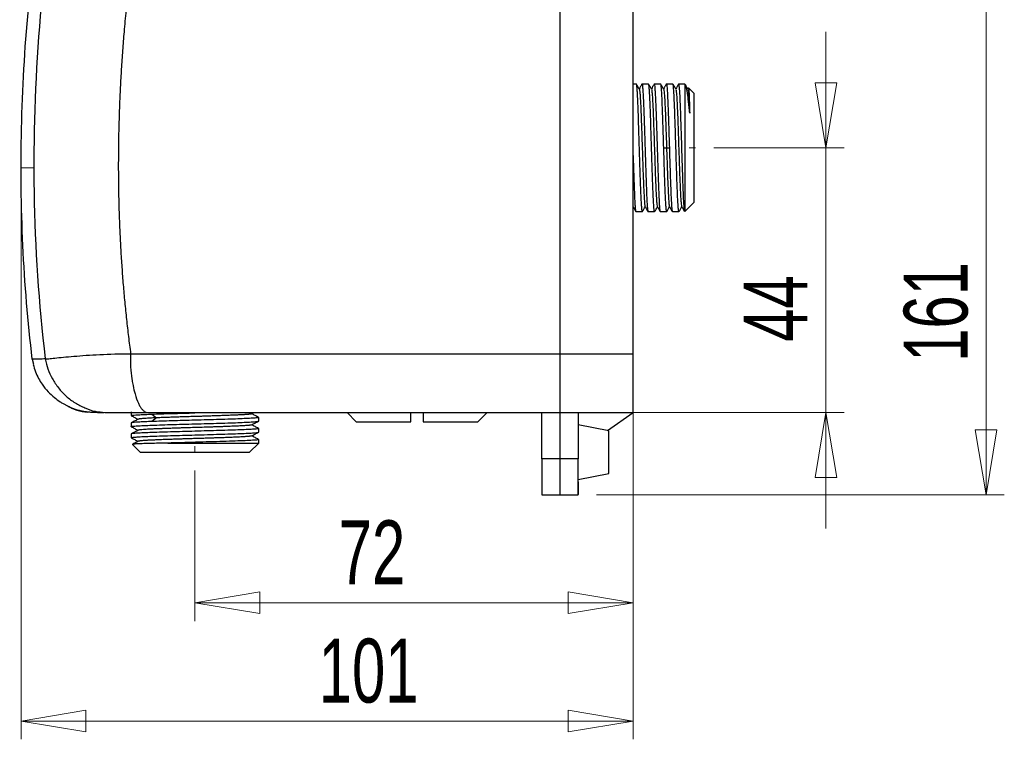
# Model space of a CAD drawing. Header units: millimetres. Extents: x 38 to 184, y 33 to 254.
# Tile 6 of 10: x 131 to 184, y 95 to 134. Entities that reach past the tile are written whole.
import ezdxf

# ---------------------------------------------------------------- set-up
doc = ezdxf.new("R2010")
doc.units = ezdxf.units.MM
doc.linetypes.add('CENTERX2', pattern=[20.32, 12.7, -2.54, 2.54, -2.54])
doc.styles.add('SLDTEXTSTYLE0', font='TXT', dxfattribs={"width": 0.7})
doc.dimstyles.new('SLDDIMSTYLE0', dxfattribs={"dimtxt": 3.5, "dimasz": 3.556, "dimexe": 0, "dimexo": 0.0625, "dimgap": 0.875, "dimtad": 1, "dimdec": 0, "dimlfac": 3, "dimrnd": 1e-09, "dimzin": 12, "dimdsep": 46, "dimtxsty": 'SLDTEXTSTYLE0', "dimblk1": 'CLOSED', "dimblk2": 'CLOSED', "dimsah": 1, "dimcen": 0.09, "dimadec": 0, "dimazin": 3, "dimtfac": 1, "dimtdec": 0, "dimtofl": 0, "dimtmove": 0, "dimatfit": 3, "dimldrblk": 'CLOSED', "dimfxl": 0, "dimfrac": 2, "dimtolj": 1, "dimtzin": 12, "dimarcsym": 0})
doc.dimstyles.new('SLDDIMSTYLE1', dxfattribs={"dimtxt": 3.5, "dimasz": 3.556, "dimexe": 0, "dimexo": 0.0625, "dimgap": 0.875, "dimtad": 1, "dimdec": 0, "dimlfac": 3, "dimrnd": 1e-09, "dimzin": 12, "dimdsep": 46, "dimtxsty": 'SLDTEXTSTYLE0', "dimblk1": 'CLOSED', "dimblk2": 'CLOSED', "dimsah": 1, "dimcen": 0.09, "dimadec": 0, "dimazin": 3, "dimtfac": 1, "dimtdec": 0, "dimtmove": 0, "dimatfit": 0, "dimldrblk": 'CLOSED', "dimfxl": 0, "dimfrac": 2, "dimtolj": 1, "dimtzin": 12, "dimarcsym": 0})

# ---------------------------------------------------------------- blocks, each defined once
blk = doc.blocks.new('_Closed')
at = {"color": 0, "linetype": 'ByBlock', "lineweight": -2}
for p, q in [((-1, 0.166667), (0, 0)), ((-1, 0.166667), (-1, -0.166667)), ((0, 0), (-1, -0.166667)), ((0, 0), (-1, 0))]:
    blk.add_line(p, q, dxfattribs=at)
blk = doc.blocks.new('_D_1')
at = {"color": 7, "linetype": 'Continuous', "lineweight": 0}
for p, q in [((164.027, 162.019), (184.456, 162.019)), ((183.456, 162.019), (183.456, 108.471)), ((162.122, 108.471), (184.456, 108.471))]:
    blk.add_line(p, q, dxfattribs=at)
at = {"color": 7, "linetype": 'Continuous', "lineweight": 18, "xscale": 3.556, "yscale": 3.556}
for p, rotation in [((183.456, 162.019), 90.0000000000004), ((183.456, 108.471), 270.0000000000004)]:
    blk.add_blockref('_Closed', p, dxfattribs=dict(at, rotation=rotation))
at = {"color": 7, "linetype": 'Continuous', "lineweight": 18, "insert": (178.945, 115.752), "char_height": 3.5, "attachment_point": 1, "rotation": 90, "style": 'SLDTEXTSTYLE0'}
blk.add_mtext('161', dxfattribs=at)
blk = doc.blocks.new('_D_2')
at = {"color": 7, "linetype": 'Continuous', "lineweight": 0}
for p, q in [((130.599, 125.384), (130.599, 95.08)), ((164.123, 115.196), (164.123, 95.08)), ((130.599, 96.08), (164.123, 96.08))]:
    blk.add_line(p, q, dxfattribs=at)
at = {"color": 7, "linetype": 'Continuous', "lineweight": 18, "xscale": 3.556, "yscale": 3.556}
for p, rotation in [((130.599, 96.08), 179.9999728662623), ((164.123, 96.08), 359.9999728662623)]:
    blk.add_blockref('_Closed', p, dxfattribs=dict(at, rotation=rotation))
at = {"color": 7, "linetype": 'Continuous', "lineweight": 18, "insert": (146.905, 100.592), "char_height": 3.5, "attachment_point": 1, "rotation": 360, "style": 'SLDTEXTSTYLE0'}
blk.add_mtext('101', dxfattribs=at)
blk = doc.blocks.new('_D_3')
at = {"color": 7, "linetype": 'Continuous', "lineweight": 0}
for p, q in [((174.683, 127.471), (174.683, 133.821)), ((168.538, 127.471), (175.683, 127.471)), ((174.683, 127.471), (174.683, 112.971)), ((161.123, 112.971), (175.683, 112.971)), ((174.683, 112.971), (174.683, 106.621))]:
    blk.add_line(p, q, dxfattribs=at)
at = {"color": 7, "linetype": 'Continuous', "lineweight": 18, "xscale": 3.556, "yscale": 3.556}
for p, rotation in [((174.683, 127.471), 269.999897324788), ((174.683, 112.971), 89.99989732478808)]:
    blk.add_blockref('_Closed', p, dxfattribs=dict(at, rotation=rotation))
at = {"color": 7, "linetype": 'Continuous', "lineweight": 18, "insert": (170.171, 116.846), "char_height": 3.5, "attachment_point": 1, "rotation": 89.9999, "style": 'SLDTEXTSTYLE0'}
blk.add_mtext('44', dxfattribs=at)
blk = doc.blocks.new('_D_4')
at = {"color": 7, "linetype": 'Continuous', "lineweight": 0}
for p, q in [((164.123, 115.196), (164.123, 101.559)), ((140.123, 109.804), (140.123, 101.559)), ((140.123, 102.559), (164.123, 102.559))]:
    blk.add_line(p, q, dxfattribs=at)
at = {"color": 7, "linetype": 'Continuous', "lineweight": 18, "xscale": 3.556, "yscale": 3.556}
for p, rotation in [((140.123, 102.559), 179.9999728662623), ((164.123, 102.559), 359.9999728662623)]:
    blk.add_blockref('_Closed', p, dxfattribs=dict(at, rotation=rotation))
at = {"color": 7, "linetype": 'Continuous', "lineweight": 18, "insert": (147.999, 107.071), "char_height": 3.5, "attachment_point": 1, "rotation": 360, "style": 'SLDTEXTSTYLE0'}
blk.add_mtext('72', dxfattribs=at)

msp = doc.modelspace()

# ---------------------------------------------------------------- linework, layer by layer
at = {"color": 7, "linetype": 'Continuous', "lineweight": 25}
for p, q in [((160.123, 116.196), (160.123, 154.439)), ((164.302, 130.963), (164.123, 130.963)), ((164.969, 130.963), (164.61, 130.963)), ((165.636, 130.963), (165.277, 130.963)), ((166.302, 130.963), (165.944, 130.963)), ((166.606, 130.949), (166.61, 130.963)), ((166.956, 130.963), (166.61, 130.963)), ((166.988, 130.932), (166.956, 130.963)), ((166.956, 130.963), (166.956, 123.978)), ((167.154, 130.756), (167.123, 130.701)), ((167.157, 130.754), (167.16, 130.76)), ((167.456, 130.463), (167.16, 130.76)), ((167.456, 130.463), (167.456, 127.471)), ((165.802, 127.471), (165.956, 127.471)), ((165.956, 127.471), (166.11, 127.471)), ((167.456, 127.471), (167.456, 124.478)), ((160.118, 124.249), (160.134, 124.221)), ((166.956, 123.978), (167.456, 124.478)), ((164.277, 123.978), (164.636, 123.978)), ((164.944, 123.978), (165.302, 123.978)), ((165.61, 123.978), (165.969, 123.978)), ((165.975, 123.997), (165.969, 123.978)), ((166.277, 123.978), (166.636, 123.978)), ((166.641, 123.995), (166.636, 123.978)), ((131.216, 115.905), (131.282, 115.616)), ((134.79, 112.971), (135.144, 112.971)), ((134.931, 113.008), (135.21, 112.971)), ((136.631, 113.009), (136.631, 112.808)), ((137.763, 112.888), (138.024, 112.686)), ((140.123, 112.959), (140.552, 112.971)), ((143.222, 112.903), (143.353, 112.971)), ((148.456, 112.971), (148.956, 112.471)), ((151.956, 112.471), (151.956, 112.971)), ((152.623, 112.971), (152.623, 112.471)), ((155.623, 112.471), (156.123, 112.971)), ((159.123, 110.44), (159.123, 112.971)), ((160.123, 110.44), (160.123, 112.971)), ((162.716, 111.986), (164.123, 112.971)), ((136.631, 112.405), (136.631, 112.203)), ((138.024, 112.686), (137.763, 112.484)), ((143.616, 112.505), (143.616, 112.707)), ((148.956, 112.471), (151.956, 112.471)), ((152.623, 112.471), (155.623, 112.471)), ((162.791, 111.971), (161.122, 112.304)), ((136.631, 111.8), (136.631, 111.598)), ((143.616, 111.901), (143.616, 112.102)), ((136.707, 111.227), (137.131, 110.804)), ((138.648, 111.304), (143.616, 111.304)), ((143.115, 110.804), (143.616, 111.304)), ((143.616, 111.304), (143.616, 111.497)), ((160.123, 110.44), (159.123, 110.44)), ((159.123, 110.44), (159.123, 108.471)), ((161.123, 110.44), (160.123, 110.44)), ((160.123, 108.471), (160.123, 110.44)), ((161.122, 109.304), (162.791, 109.638)), ((159.123, 108.471), (160.123, 108.471)), ((160.123, 108.471), (161.122, 108.471))]:
    msp.add_line(p, q, dxfattribs=at)
at = {"color": 7, "linetype": 'CENTERX2', "lineweight": 18}
for p, q in [((167.538, 127.471), (167.202, 127.471)), ((130.599, 126.384), (131.302, 126.384)), ((140.123, 110.804), (140.123, 111.137))]:
    msp.add_line(p, q, dxfattribs=at)
at = {"color": 7, "linetype": 'Continuous', "lineweight": 25}
for points in [[(160.123, 116.198), (160.123, 118.327), (160.123, 122.586), (160.123, 128.976), (160.123, 135.363), (160.123, 141.74), (160.123, 148.106), (160.123, 152.334), (160.123, 154.448)], [(134.573, 152.095), (133.831, 149.126), (132.581, 143.17), (131.465, 134.134), (131.164, 125.027), (131.564, 118.952), (131.928, 115.91)], [(166.636, 123.978), (166.629, 123.991), (166.615, 124.017), (166.594, 124.225), (166.573, 124.548), (166.552, 124.986), (166.532, 125.518), (166.511, 126.126), (166.49, 126.785), (166.469, 127.471), (166.448, 128.157), (166.427, 128.816), (166.407, 129.424), (166.386, 129.956), (166.365, 130.394), (166.344, 130.717), (166.323, 130.924), (166.309, 130.95), (166.302, 130.963)], [(166.11, 127.471), (166.117, 127.242), (166.131, 126.785), (166.152, 126.126), (166.173, 125.518), (166.194, 124.986), (166.214, 124.548), (166.235, 124.225), (166.256, 124.017), (166.27, 123.991), (166.277, 123.978)], [(137.763, 112.888), (137.93, 112.894), (138.264, 112.905), (138.85, 112.923), (139.475, 112.941), (139.907, 112.953), (140.123, 112.959)], [(160.123, 110.44), (160.123, 110.613), (160.123, 110.959), (160.123, 111.444), (160.123, 111.884), (160.123, 112.264), (160.123, 112.573), (160.123, 112.799), (160.123, 112.944), (160.123, 112.962), (160.123, 112.971)], [(161.123, 112.971), (161.123, 112.962), (161.123, 112.944), (161.123, 112.799), (161.123, 112.573), (161.123, 112.264), (161.123, 111.884), (161.123, 111.444), (161.123, 110.959), (161.123, 110.613), (161.123, 110.44)], [(140.123, 112.556), (139.907, 112.55), (139.475, 112.538), (138.85, 112.52), (138.264, 112.502), (137.93, 112.49), (137.763, 112.484)], [(140.123, 112.354), (140.352, 112.361), (140.809, 112.373), (141.468, 112.392), (142.076, 112.411), (142.608, 112.43), (143.046, 112.449), (143.369, 112.468), (143.577, 112.487), (143.603, 112.499), (143.616, 112.505)], [(140.123, 111.951), (139.894, 111.945), (139.437, 111.932), (138.778, 111.913), (138.17, 111.894), (137.638, 111.875), (137.2, 111.857), (136.877, 111.838), (136.67, 111.819), (136.644, 111.806), (136.631, 111.8)], [(140.123, 111.75), (140.352, 111.756), (140.809, 111.768), (141.468, 111.787), (142.076, 111.806), (142.608, 111.825), (143.046, 111.844), (143.369, 111.863), (143.577, 111.882), (143.603, 111.894), (143.616, 111.901)], [(162.79, 109.638), (162.79, 109.655), (162.79, 109.69), (162.79, 109.96), (162.79, 110.346), (162.79, 110.804), (162.79, 111.263), (162.79, 111.649), (162.79, 111.918), (162.79, 111.953), (162.79, 111.971)], [(137.131, 110.804), (137.142, 110.804), (137.164, 110.804), (137.342, 110.804), (137.618, 110.804), (137.993, 110.804), (138.45, 110.804), (138.97, 110.804), (139.535, 110.804), (139.927, 110.804), (140.123, 110.804)], [(140.123, 110.804), (140.319, 110.804), (140.711, 110.804), (141.276, 110.804), (141.796, 110.804), (142.253, 110.804), (142.628, 110.804), (142.904, 110.804), (143.082, 110.804), (143.104, 110.804), (143.116, 110.804)]]:
    msp.add_open_spline(points, degree=3, dxfattribs=at)
for points, knots in [([(160.134, 116.223), (160.134, 122.586), (160.134, 128.957), (160.134, 141.673), (160.134, 148.018), (160.133, 154.33)], [0, 0, 0, 0, 0.5, 0.5, 1, 1, 1, 1]), ([(164.123, 116.196), (164.123, 117.211), (164.123, 119.245), (164.123, 122.301), (164.123, 125.369), (164.123, 128.438), (164.123, 131.496), (164.123, 134.593), (164.123, 138.125), (164.123, 142.05), (164.123, 146.256), (164.123, 150.304), (164.123, 152.945), (164.123, 154.24)], [0, 0, 0, 0, 0.079893, 0.160036, 0.240429, 0.321253, 0.401481, 0.481027, 0.565063, 0.679781, 0.790508, 0.897248, 1, 1, 1, 1]), ([(139.245, 151.232), (139.193, 151.026), (139.088, 150.616), (138.937, 150.001), (138.788, 149.386), (138.643, 148.773), (138.502, 148.161), (138.365, 147.55), (138.231, 146.941), (138.101, 146.332), (137.975, 145.725), (137.852, 145.119), (137.734, 144.514), (137.619, 143.91), (137.507, 143.307), (137.4, 142.705), (137.296, 142.105), (137.196, 141.506), (137.099, 140.908), (137.007, 140.311), (136.918, 139.715), (136.833, 139.121), (136.752, 138.528), (136.675, 137.936), (136.601, 137.345), (136.531, 136.756), (136.465, 136.167), (136.403, 135.58), (136.345, 134.994), (136.29, 134.41), (136.226, 133.68), (136.158, 132.806), (136.09, 131.79), (136.033, 130.778), (135.989, 129.771), (135.956, 128.769), (135.935, 127.772), (135.926, 126.779), (135.928, 125.792), (135.943, 124.81), (135.969, 123.833), (136.007, 122.861), (136.057, 121.893), (136.118, 120.931), (136.191, 119.974), (136.275, 119.022), (136.372, 118.075), (136.479, 117.133), (136.56, 116.508), (136.601, 116.196)], [0, 0, 0, 0, 0.018002, 0.035947, 0.053835, 0.071667, 0.089443, 0.107163, 0.124828, 0.142438, 0.159993, 0.177495, 0.194942, 0.212337, 0.229679, 0.246968, 0.264205, 0.281391, 0.298526, 0.31561, 0.332644, 0.349629, 0.366564, 0.383451, 0.40029, 0.417081, 0.433824, 0.450522, 0.467173, 0.483779, 0.50034, 0.52932, 0.558138, 0.586798, 0.615303, 0.643656, 0.67186, 0.699919, 0.727836, 0.755615, 0.783259, 0.810771, 0.838157, 0.865418, 0.892559, 0.919584, 0.946497, 0.973301, 1, 1, 1, 1]), ([(131.216, 115.905), (130.726, 119.986), (130.525, 124.214), (130.724, 132.856), (131.124, 137.271), (131.819, 141.722)], [0, 0, 0, 0, 0.5, 0.5, 1, 1, 1, 1]), ([(164.641, 123.991), (164.64, 123.986), (164.631, 123.964), (164.617, 124.019), (164.599, 124.174), (164.581, 124.423), (164.563, 124.759), (164.545, 125.17), (164.527, 125.65), (164.509, 126.177), (164.491, 126.746), (164.473, 127.33), (164.455, 127.924), (164.438, 128.5), (164.419, 129.051), (164.402, 129.552), (164.384, 129.999), (164.366, 130.371), (164.348, 130.663), (164.331, 130.846), (164.316, 130.946), (164.307, 130.958), (164.302, 130.963)], [0, 0, 0, 0, 0.017152, 0.074157, 0.126198, 0.179748, 0.231789, 0.28534, 0.337381, 0.390932, 0.442974, 0.496524, 0.548566, 0.602117, 0.654158, 0.707708, 0.75975, 0.8133, 0.865341, 0.918892, 0.959105, 1, 1, 1, 1]), ([(164.462, 130.693), (164.436, 130.737), (164.384, 130.827), (164.332, 130.916), (164.306, 130.961)], [0, 0, 0, 0, 0.499975, 1, 1, 1, 1]), ([(164.604, 130.958), (164.579, 130.913), (164.529, 130.828), (164.48, 130.742), (164.456, 130.702)], [0, 0, 0, 0, 0.5242982, 1, 1, 1, 1]), ([(164.462, 130.69), (164.462, 130.69), (164.469, 130.699), (164.483, 130.607), (164.503, 130.407), (164.524, 130.087), (164.544, 129.674), (164.564, 129.18), (164.584, 128.624), (164.605, 128.026), (164.625, 127.407), (164.645, 126.791), (164.666, 126.199), (164.686, 125.655), (164.706, 125.176), (164.727, 124.781), (164.747, 124.487), (164.766, 124.302), (164.778, 124.273), (164.784, 124.26)], [0, 0, 0, 0, 0.002806, 0.065893, 0.128987, 0.192074, 0.255168, 0.318255, 0.381348, 0.444437, 0.507529, 0.570618, 0.63371, 0.6968, 0.759891, 0.822982, 0.886072, 0.949164, 1, 1, 1, 1]), ([(164.604, 130.949), (164.606, 130.955), (164.615, 130.979), (164.629, 130.924), (164.648, 130.768), (164.665, 130.519), (164.683, 130.182), (164.701, 129.772), (164.719, 129.292), (164.737, 128.765), (164.755, 128.196), (164.773, 127.611), (164.791, 127.018), (164.809, 126.442), (164.826, 125.891), (164.845, 125.389), (164.862, 124.943), (164.88, 124.571), (164.898, 124.279), (164.915, 124.096), (164.93, 123.996), (164.939, 123.984), (164.944, 123.978)], [0, 0, 0, 0, 0.019698, 0.076555, 0.128462, 0.181874, 0.233781, 0.287193, 0.339099, 0.392511, 0.444417, 0.497829, 0.549735, 0.603147, 0.655053, 0.708465, 0.760371, 0.813783, 0.865689, 0.919101, 0.95921, 1, 1, 1, 1]), ([(165.307, 123.988), (165.305, 123.984), (165.297, 123.964), (165.284, 124.019), (165.265, 124.174), (165.247, 124.423), (165.229, 124.759), (165.212, 125.17), (165.193, 125.65), (165.176, 126.177), (165.158, 126.746), (165.14, 127.33), (165.122, 127.924), (165.104, 128.5), (165.086, 129.051), (165.068, 129.552), (165.05, 129.999), (165.032, 130.371), (165.015, 130.663), (164.998, 130.846), (164.983, 130.946), (164.974, 130.958), (164.969, 130.963)], [0, 0, 0, 0, 0.01345, 0.07067, 0.122907, 0.176658, 0.228896, 0.282648, 0.334886, 0.388638, 0.440876, 0.494628, 0.546866, 0.600618, 0.652855, 0.706607, 0.758844, 0.812596, 0.864834, 0.918586, 0.95895, 1, 1, 1, 1]), ([(165.13, 130.69), (165.104, 130.735), (165.052, 130.824), (165, 130.914), (164.975, 130.959)], [0, 0, 0, 0, 0.499981, 1, 1, 1, 1]), ([(165.273, 130.962), (165.247, 130.917), (165.197, 130.83), (165.147, 130.744), (165.123, 130.702)], [0, 0, 0, 0, 0.516669, 1, 1, 1, 1]), ([(165.13, 130.682), (165.131, 130.683), (165.139, 130.686), (165.153, 130.579), (165.174, 130.358), (165.194, 130.019), (165.214, 129.591), (165.234, 129.084), (165.255, 128.519), (165.275, 127.916), (165.295, 127.296), (165.316, 126.682), (165.336, 126.098), (165.356, 125.563), (165.377, 125.099), (165.397, 124.72), (165.417, 124.446), (165.435, 124.288), (165.446, 124.271), (165.45, 124.265)], [0, 0, 0, 0, 0.009785, 0.073194, 0.136605, 0.200014, 0.263425, 0.326835, 0.390244, 0.453656, 0.517064, 0.580476, 0.643884, 0.707296, 0.770703, 0.834116, 0.897523, 0.960936, 1, 1, 1, 1]), ([(165.273, 130.954), (165.274, 130.958), (165.282, 130.978), (165.296, 130.923), (165.314, 130.768), (165.332, 130.519), (165.35, 130.182), (165.368, 129.772), (165.386, 129.292), (165.404, 128.765), (165.422, 128.196), (165.439, 127.611), (165.457, 127.018), (165.475, 126.442), (165.493, 125.891), (165.511, 125.389), (165.529, 124.943), (165.547, 124.571), (165.565, 124.279), (165.581, 124.096), (165.597, 123.996), (165.606, 123.984), (165.61, 123.978)], [0, 0, 0, 0, 0.013299, 0.070527, 0.122772, 0.176533, 0.228778, 0.282539, 0.334784, 0.388545, 0.44079, 0.494551, 0.546796, 0.600556, 0.652801, 0.706562, 0.758807, 0.812567, 0.864812, 0.918573, 0.958944, 1, 1, 1, 1]), ([(165.802, 127.471), (165.796, 127.683), (165.783, 128.089), (165.765, 128.675), (165.747, 129.209), (165.729, 129.698), (165.711, 130.12), (165.694, 130.471), (165.675, 130.741), (165.656, 130.927), (165.642, 130.951), (165.636, 130.963)], [0, 0, 0, 0, 0.116013, 0.221924, 0.330906, 0.436817, 0.545801, 0.651713, 0.760696, 0.878224, 1, 1, 1, 1]), ([(165.795, 130.692), (165.77, 130.737), (165.718, 130.826), (165.666, 130.916), (165.64, 130.96)], [0, 0, 0, 0, 0.4999922, 1, 1, 1, 1]), ([(165.939, 130.96), (165.913, 130.915), (165.863, 130.829), (165.813, 130.743), (165.79, 130.702)], [0, 0, 0, 0, 0.524124, 1, 1, 1, 1]), ([(165.795, 130.678), (165.798, 130.677), (165.807, 130.675), (165.824, 130.548), (165.844, 130.304), (165.864, 129.949), (165.884, 129.505), (165.905, 128.987), (165.924, 128.457), (165.941, 127.946), (165.951, 127.629), (165.956, 127.471)], [0, 0, 0, 0, 0.048716, 0.174895, 0.301065, 0.427244, 0.553414, 0.679597, 0.80576, 0.90288, 1, 1, 1, 1]), ([(165.938, 130.951), (165.94, 130.956), (165.948, 130.978), (165.962, 130.923), (165.981, 130.768), (165.999, 130.519), (166.017, 130.182), (166.034, 129.772), (166.053, 129.292), (166.071, 128.746), (166.09, 128.131), (166.104, 127.694), (166.11, 127.471)], [0, 0, 0, 0, 0.033403, 0.145541, 0.247914, 0.353257, 0.455631, 0.560974, 0.663349, 0.768692, 0.882293, 1, 1, 1, 1]), ([(166.464, 130.688), (166.438, 130.733), (166.386, 130.823), (166.334, 130.913), (166.308, 130.958)], [0, 0, 0, 0, 0.499979, 1, 1, 1, 1]), ([(166.607, 130.962), (166.581, 130.917), (166.531, 130.83), (166.48, 130.743), (166.456, 130.702)], [0, 0, 0, 0, 0.5191685, 1, 1, 1, 1]), ([(166.463, 130.676), (166.466, 130.675), (166.475, 130.669), (166.491, 130.542), (166.511, 130.303), (166.53, 129.958), (166.55, 129.529), (166.57, 129.028), (166.59, 128.474), (166.61, 127.884), (166.629, 127.28), (166.649, 126.682), (166.669, 126.113), (166.689, 125.59), (166.708, 125.132), (166.728, 124.755), (166.748, 124.475), (166.767, 124.297), (166.779, 124.269), (166.785, 124.256)], [0, 0, 0, 0, 0.023268, 0.08489, 0.146521, 0.208144, 0.269775, 0.331397, 0.393028, 0.454651, 0.516282, 0.577905, 0.639536, 0.701159, 0.76279, 0.824414, 0.886044, 0.947668, 1, 1, 1, 1]), ([(166.61, 130.963), (166.618, 130.949), (166.632, 130.921), (166.654, 130.698), (166.675, 130.351), (166.697, 129.882), (166.718, 129.314), (166.74, 128.67), (166.762, 127.975), (166.783, 127.26), (166.805, 126.554), (166.827, 125.886), (166.848, 125.283), (166.87, 124.772), (166.891, 124.369), (166.913, 124.104), (166.93, 123.977), (166.941, 123.992), (166.944, 123.996)], [0, 0, 0, 0, 0.064883, 0.129766, 0.19465, 0.259533, 0.324416, 0.389299, 0.454182, 0.519065, 0.583949, 0.648832, 0.713715, 0.778598, 0.843481, 0.908364, 0.973248, 1, 1, 1, 1]), ([(167.223, 129.367), (167.212, 129.487), (167.189, 129.727), (167.156, 130.045), (167.123, 130.325), (167.09, 130.559), (167.056, 130.744), (167.023, 130.867), (167, 130.928), (166.988, 130.93), (166.986, 130.931)], [0, 0, 0, 0, 0.136657, 0.274702, 0.414136, 0.554959, 0.69717, 0.84077, 0.985759, 1, 1, 1, 1]), ([(167.133, 130.684), (167.107, 130.729), (167.066, 130.8), (167.025, 130.87), (167.01, 130.896)], [0, 0, 0, 0, 0.635637, 1, 1, 1, 1]), ([(167.132, 130.672), (167.136, 130.663), (167.147, 130.64), (167.164, 130.478), (167.183, 130.203), (167.203, 129.835), (167.216, 129.523), (167.223, 129.367)], [0, 0, 0, 0, 0.130867, 0.348161, 0.565438, 0.782733, 1, 1, 1, 1]), ([(167.16, 130.76), (167.165, 130.737), (167.175, 130.692), (167.191, 130.397), (167.207, 129.964), (167.218, 129.566), (167.223, 129.367)], [0, 0, 0, 0, 0.251823, 0.502431, 0.751823, 1, 1, 1, 1]), ([(165.969, 123.978), (165.963, 123.99), (165.95, 124.011), (165.932, 124.176), (165.914, 124.423), (165.896, 124.76), (165.878, 125.171), (165.86, 125.651), (165.842, 126.197), (165.822, 126.811), (165.809, 127.248), (165.802, 127.471)], [0, 0, 0, 0, 0.11615, 0.222061, 0.331043, 0.436955, 0.545939, 0.651851, 0.760835, 0.878297, 1, 1, 1, 1]), ([(165.956, 127.471), (165.963, 127.27), (165.976, 126.869), (165.996, 126.288), (166.016, 125.749), (166.036, 125.268), (166.055, 124.866), (166.075, 124.55), (166.095, 124.347), (166.109, 124.25), (166.116, 124.256), (166.117, 124.256)], [0, 0, 0, 0, 0.123165, 0.246319, 0.369475, 0.49264, 0.615799, 0.738961, 0.862118, 0.985283, 1, 1, 1, 1]), ([(164.123, 127.055), (164.123, 127.045), (164.13, 126.836), (164.142, 126.443), (164.16, 125.891), (164.178, 125.389), (164.196, 124.943), (164.214, 124.571), (164.231, 124.279), (164.248, 124.096), (164.263, 123.996), (164.272, 123.984), (164.277, 123.978)], [0, 0, 0, 0, 0.005789, 0.123725, 0.238337, 0.356273, 0.470886, 0.588822, 0.703434, 0.82137, 0.909934, 1, 1, 1, 1]), ([(164.117, 124.25), (164.143, 124.205), (164.195, 124.115), (164.247, 124.026), (164.273, 123.981)], [0, 0, 0, 0, 0.499982, 1, 1, 1, 1]), ([(164.641, 123.982), (164.667, 124.027), (164.716, 124.113), (164.766, 124.199), (164.79, 124.24)], [0, 0, 0, 0, 0.521149, 1, 1, 1, 1]), ([(164.784, 124.25), (164.809, 124.206), (164.861, 124.116), (164.913, 124.027), (164.939, 123.982)], [0, 0, 0, 0, 0.499976, 1, 1, 1, 1]), ([(165.306, 123.98), (165.332, 124.025), (165.382, 124.112), (165.432, 124.198), (165.456, 124.24)], [0, 0, 0, 0, 0.516858, 1, 1, 1, 1]), ([(165.45, 124.251), (165.476, 124.206), (165.528, 124.117), (165.579, 124.027), (165.605, 123.982)], [0, 0, 0, 0, 0.499983, 1, 1, 1, 1]), ([(165.974, 123.982), (166, 124.027), (166.05, 124.113), (166.099, 124.199), (166.123, 124.24)], [0, 0, 0, 0, 0.524069, 1, 1, 1, 1]), ([(166.116, 124.252), (166.142, 124.207), (166.194, 124.117), (166.246, 124.027), (166.272, 123.982)], [0, 0, 0, 0, 0.499976, 1, 1, 1, 1]), ([(166.64, 123.981), (166.666, 124.026), (166.716, 124.113), (166.766, 124.199), (166.79, 124.24)], [0, 0, 0, 0, 0.5216826, 1, 1, 1, 1]), ([(166.784, 124.25), (166.81, 124.205), (166.862, 124.116), (166.914, 124.026), (166.94, 123.981)], [0, 0, 0, 0, 0.49998, 1, 1, 1, 1]), ([(131.928, 115.91), (131.967, 115.911), (132.098, 115.923), (132.548, 115.97), (133.426, 116.058), (134.867, 116.162), (136.006, 116.196), (136.601, 116.196)], [0, 0, 0, 0, 0.125, 0.25, 0.5, 0.75, 1, 1, 1, 1]), ([(136.601, 116.196), (136.599, 116.164), (136.596, 116.1), (136.593, 116.006), (136.59, 115.914), (136.59, 115.824), (136.59, 115.738), (136.592, 115.653), (136.594, 115.572), (136.599, 115.469), (136.609, 115.336), (136.624, 115.178), (136.643, 115.018), (136.663, 114.88), (136.69, 114.689), (136.744, 114.384), (136.852, 113.925), (136.974, 113.588), (137.072, 113.389), (137.119, 113.306), (137.167, 113.231), (137.218, 113.165), (137.27, 113.107), (137.323, 113.058), (137.378, 113.02), (137.434, 112.992), (137.491, 112.974), (137.529, 112.971), (137.549, 112.97)], [0, 0, 0, 0, 0.018938, 0.03743, 0.055474, 0.073073, 0.090227, 0.106936, 0.123201, 0.139024, 0.169059, 0.203799, 0.236446, 0.269094, 0.292527, 0.361473, 0.475848, 0.635512, 0.669885, 0.704719, 0.740015, 0.775772, 0.81199, 0.84867, 0.88581, 0.923412, 0.961476, 1, 1, 1, 1]), ([(136.601, 116.196), (140.405, 116.196), (144.295, 116.196), (152.165, 116.196), (156.144, 116.196), (160.123, 116.196)], [0, 0, 0, 0, 0.5, 0.5, 1, 1, 1, 1]), ([(160.123, 113.804), (160.123, 113.805), (160.123, 113.805), (160.123, 113.811), (160.123, 113.819), (160.123, 113.831), (160.123, 113.847), (160.123, 113.866), (160.123, 113.888), (160.124, 113.915), (160.124, 113.945), (160.124, 113.978), (160.124, 114.015), (160.124, 114.056), (160.124, 114.1), (160.125, 114.148), (160.125, 114.199), (160.125, 114.254), (160.125, 114.312), (160.126, 114.374), (160.126, 114.439), (160.126, 114.51), (160.127, 114.588), (160.127, 114.676), (160.127, 114.772), (160.128, 114.877), (160.128, 114.991), (160.129, 115.114), (160.13, 115.246), (160.13, 115.387), (160.131, 115.538), (160.132, 115.697), (160.133, 115.865), (160.133, 116.041), (160.134, 116.162), (160.134, 116.223)], [0, 0, 0, 0, 0.0239, 0.047916, 0.072047, 0.096294, 0.120657, 0.145135, 0.16973, 0.19444, 0.219265, 0.244206, 0.269263, 0.294436, 0.319724, 0.345128, 0.370648, 0.396284, 0.422035, 0.447902, 0.473884, 0.499983, 0.529121, 0.559813, 0.59206, 0.625861, 0.661216, 0.698125, 0.736588, 0.776605, 0.818177, 0.861302, 0.905981, 0.952214, 1, 1, 1, 1]), ([(160.123, 116.198), (160.795, 116.198), (162.138, 116.197), (163.462, 116.197), (164.123, 116.196)], [0, 0, 0, 0, 0.5, 1, 1, 1, 1]), ([(160.123, 112.971), (160.123, 112.982), (160.123, 113.003), (160.123, 113.194), (160.123, 113.498), (160.123, 113.903), (160.123, 114.387), (160.123, 114.936), (160.123, 115.548), (160.123, 115.978), (160.123, 116.198)], [0, 0, 0, 0, 0.129386, 0.251991, 0.37463, 0.500058, 0.625328, 0.748116, 0.871018, 1, 1, 1, 1]), ([(160.123, 112.97), (160.123, 112.97), (160.123, 112.991), (160.123, 113.052), (160.123, 113.077), (160.123, 113.138), (160.123, 113.174), (160.123, 113.294), (160.123, 113.393), (160.123, 113.625), (160.123, 113.76), (160.123, 114.057), (160.123, 114.218), (160.123, 114.481), (160.123, 114.573), (160.123, 114.759), (160.123, 114.855), (160.123, 115.146), (160.123, 115.348), (160.123, 115.768), (160.123, 115.981), (160.123, 116.196)], [0, 0, 0, 0, 0.125, 0.125, 0.1875, 0.1875, 0.25, 0.25, 0.375, 0.375, 0.5, 0.5, 0.625, 0.625, 0.6875, 0.6875, 0.75, 0.75, 0.875, 0.875, 1, 1, 1, 1]), ([(164.123, 112.971), (164.123, 112.982), (164.123, 113.004), (164.123, 113.198), (164.123, 113.506), (164.123, 113.915), (164.123, 114.4), (164.123, 114.947), (164.123, 115.553), (164.123, 115.978), (164.123, 116.196)], [0, 0, 0, 0, 0.132871, 0.2580752, 0.3823163, 0.5082676, 0.632977, 0.7539028, 0.8740074, 1, 1, 1, 1]), ([(131.928, 115.91), (131.869, 115.909), (131.758, 115.907), (131.566, 115.904), (131.381, 115.901), (131.247, 115.9), (131.216, 115.903), (131.216, 115.905)], [0, 0, 0, 0, 0.125, 0.25, 0.5, 0.75, 1, 1, 1, 1]), ([(131.267, 115.614), (131.303, 115.479), (131.373, 115.222), (131.544, 114.856), (131.768, 114.49), (132.05, 114.138), (132.394, 113.814), (132.688, 113.598), (132.9, 113.467), (133.099, 113.356), (133.328, 113.25), (133.545, 113.168), (133.751, 113.105), (133.947, 113.059), (134.133, 113.029), (134.318, 113.009), (134.507, 112.997), (134.71, 112.99), (134.853, 112.989), (134.928, 112.989)], [0, 0, 0, 0, 0.04543, 0.086219, 0.122524, 0.168954, 0.206778, 0.238218, 0.252781, 0.267381, 0.298915, 0.336876, 0.390166, 0.455871, 0.534408, 0.626006, 0.736114, 0.860772, 1, 1, 1, 1]), ([(133.174, 113.326), (133.243, 113.29), (133.485, 113.161), (133.842, 113.039), (134.135, 113.013), (134.231, 113.005)], [0, 0, 0, 0, 0.208298, 0.740183, 1, 1, 1, 1]), ([(135.21, 112.971), (135.246, 112.971), (135.413, 112.971), (135.916, 112.971), (136.641, 112.97), (137.235, 112.97), (137.549, 112.97)], [0, 0, 0, 0, 0.25, 0.5, 0.75, 1, 1, 1, 1]), ([(136.635, 112.803), (136.699, 112.77), (136.826, 112.704), (136.952, 112.638), (137.013, 112.606)], [0, 0, 0, 0, 0.514359, 1, 1, 1, 1]), ([(136.64, 112.808), (136.639, 112.81), (136.634, 112.818), (136.711, 112.83), (136.865, 112.844), (137.097, 112.859), (137.392, 112.873), (137.639, 112.883), (137.763, 112.888)], [0, 0, 0, 0, 0.095153, 0.276123, 0.457092, 0.638061, 0.819031, 1, 1, 1, 1]), ([(137.549, 112.97), (137.698, 112.97), (138.034, 112.97), (138.596, 112.971), (139.271, 112.971), (140.061, 112.971), (140.967, 112.971), (141.989, 112.971), (143.736, 112.971), (145.981, 112.971), (148.683, 112.972), (151.41, 112.971), (153.81, 112.971), (155.822, 112.971), (157.155, 112.971), (158.307, 112.971), (159.276, 112.971), (159.861, 112.97), (160.123, 112.97)], [0, 0, 0, 0, 0.020454, 0.046017, 0.076689, 0.11247, 0.153361, 0.199361, 0.25047, 0.388372, 0.499404, 0.609079, 0.748636, 0.814857, 0.873103, 0.923376, 0.965675, 1, 1, 1, 1]), ([(143.223, 112.903), (143.219, 112.902), (143.213, 112.898), (143.193, 112.894), (143.164, 112.889), (143.132, 112.884), (143.094, 112.88), (143.045, 112.875), (142.976, 112.869), (142.9, 112.864), (142.824, 112.859), (142.747, 112.854), (142.658, 112.849), (142.563, 112.844), (142.46, 112.839), (142.364, 112.835), (142.264, 112.831), (142.147, 112.826), (142.002, 112.82), (141.856, 112.814), (141.721, 112.809), (141.59, 112.805), (141.448, 112.8), (141.302, 112.795), (141.152, 112.79), (141.002, 112.785), (140.822, 112.779), (140.605, 112.772), (140.391, 112.765), (140.205, 112.76), (140.054, 112.755), (139.895, 112.75), (139.736, 112.745), (139.578, 112.74), (139.439, 112.736), (139.302, 112.732), (139.149, 112.727), (138.974, 112.721), (138.811, 112.715), (138.667, 112.71), (138.536, 112.706), (138.401, 112.701), (138.27, 112.696), (138.144, 112.691), (138.064, 112.688), (138.024, 112.686)], [0, 0, 0, 0, 0.020162, 0.042946, 0.065779, 0.088662, 0.103421, 0.126101, 0.156769, 0.183307, 0.202581, 0.225258, 0.247989, 0.270773, 0.293609, 0.316499, 0.331404, 0.354055, 0.38463, 0.411199, 0.430418, 0.4531, 0.475834, 0.498618, 0.521451, 0.544336, 0.566051, 0.601292, 0.638817, 0.658246, 0.680922, 0.703652, 0.726436, 0.749273, 0.772163, 0.787075, 0.809724, 0.840296, 0.866869, 0.886082, 0.908783, 0.931526, 0.954309, 0.977134, 1, 1, 1, 1]), ([(143.613, 112.71), (143.548, 112.744), (143.421, 112.81), (143.295, 112.876), (143.233, 112.909)], [0, 0, 0, 0, 0.514586, 1, 1, 1, 1]), ([(160.123, 112.971), (160.571, 112.971), (161.469, 112.971), (162.808, 112.971), (163.685, 112.971), (164.123, 112.971)], [0, 0, 0, 0, 0.3326589, 0.6670015, 1, 1, 1, 1]), ([(136.648, 112.198), (136.641, 112.2), (136.608, 112.208), (136.682, 112.222), (136.874, 112.241), (137.201, 112.26), (137.637, 112.279), (138.17, 112.298), (138.778, 112.316), (139.437, 112.335), (139.894, 112.348), (140.123, 112.354)], [0, 0, 0, 0, 0.032051, 0.153045, 0.274038, 0.395032, 0.516026, 0.637019, 0.758013, 0.879006, 1, 1, 1, 1]), ([(136.635, 112.198), (136.699, 112.165), (136.825, 112.099), (136.951, 112.033), (137.013, 112.001)], [0, 0, 0, 0, 0.514894, 1, 1, 1, 1]), ([(137.025, 112.612), (136.968, 112.583), (136.838, 112.515), (136.708, 112.447), (136.636, 112.409)], [0, 0, 0, 0, 0.437689, 1, 1, 1, 1]), ([(137.763, 112.484), (137.639, 112.48), (137.392, 112.47), (137.097, 112.455), (136.865, 112.441), (136.711, 112.427), (136.634, 112.414), (136.639, 112.407), (136.64, 112.405)], [0, 0, 0, 0, 0.180969, 0.361939, 0.542908, 0.723877, 0.904847, 1, 1, 1, 1]), ([(138.024, 112.686), (137.93, 112.682), (137.744, 112.674), (137.535, 112.663), (137.37, 112.653), (137.249, 112.644), (137.171, 112.637), (137.113, 112.63), (137.072, 112.624), (137.045, 112.619), (137.032, 112.615), (137.027, 112.613), (137.025, 112.612), (137.024, 112.612)], [0, 0, 0, 0, 0.1671066, 0.3289281, 0.442416, 0.5754973, 0.6874212, 0.7337454, 0.8376382, 0.9179211, 0.9587589, 0.9800106, 1, 1, 1, 1]), ([(143.223, 112.298), (143.219, 112.297), (143.213, 112.294), (143.202, 112.291), (143.19, 112.289), (143.172, 112.285), (143.137, 112.28), (143.094, 112.275), (143.044, 112.27), (142.987, 112.265), (142.921, 112.26), (142.83, 112.254), (142.717, 112.248), (142.538, 112.238), (142.305, 112.227), (142.031, 112.216), (141.784, 112.207), (141.567, 112.199), (141.331, 112.191), (141.089, 112.183), (140.854, 112.175), (140.564, 112.166), (140.202, 112.155), (139.849, 112.144), (139.55, 112.135), (139.341, 112.128), (139.153, 112.122), (139.007, 112.117), (138.868, 112.112), (138.708, 112.107), (138.544, 112.101), (138.405, 112.096), (138.329, 112.093), (138.259, 112.091), (138.172, 112.087), (138.051, 112.082), (137.935, 112.077), (137.825, 112.072), (137.722, 112.067), (137.623, 112.062), (137.508, 112.056), (137.397, 112.05), (137.262, 112.04), (137.139, 112.029), (137.053, 112.017), (137.033, 112.01), (137.026, 112.007)], [0, 0, 0, 0, 0.017644, 0.027185, 0.028303, 0.045211, 0.062165, 0.079164, 0.096209, 0.113296, 0.129044, 0.147299, 0.177242, 0.19874, 0.244696, 0.28923, 0.313685, 0.340561, 0.36912, 0.39726, 0.423079, 0.447029, 0.491825, 0.538815, 0.559893, 0.588381, 0.6071, 0.622544, 0.638168, 0.655041, 0.67917, 0.697974, 0.707556, 0.708701, 0.725608, 0.742561, 0.759561, 0.776605, 0.793694, 0.809712, 0.828111, 0.857608, 0.879001, 0.92527, 0.969899, 1, 1, 1, 1]), ([(143.598, 112.712), (143.605, 112.71), (143.638, 112.702), (143.564, 112.688), (143.372, 112.669), (143.045, 112.65), (142.609, 112.631), (142.076, 112.612), (141.468, 112.594), (140.809, 112.575), (140.352, 112.562), (140.123, 112.556)], [0, 0, 0, 0, 0.031155, 0.15226, 0.273366, 0.394472, 0.515577, 0.636683, 0.757789, 0.878894, 1, 1, 1, 1]), ([(143.222, 112.298), (143.287, 112.332), (143.417, 112.4), (143.547, 112.467), (143.612, 112.501)], [0, 0, 0, 0, 0.499964, 1, 1, 1, 1]), ([(143.61, 112.107), (143.545, 112.141), (143.42, 112.207), (143.294, 112.272), (143.233, 112.304)], [0, 0, 0, 0, 0.516356, 1, 1, 1, 1]), ([(136.65, 111.593), (136.642, 111.595), (136.608, 111.603), (136.682, 111.617), (136.874, 111.636), (137.201, 111.655), (137.637, 111.674), (138.17, 111.693), (138.778, 111.712), (139.437, 111.731), (139.894, 111.743), (140.123, 111.75)], [0, 0, 0, 0, 0.034407, 0.155106, 0.275805, 0.396505, 0.517204, 0.637903, 0.758602, 0.879301, 1, 1, 1, 1]), ([(137.025, 112.008), (136.96, 111.974), (136.83, 111.906), (136.701, 111.839), (136.636, 111.805)], [0, 0, 0, 0, 0.499962, 1, 1, 1, 1]), ([(143.222, 111.693), (143.222, 111.693), (143.218, 111.691), (143.201, 111.686), (143.165, 111.679), (143.127, 111.674), (143.093, 111.67), (143.055, 111.667), (142.999, 111.662), (142.935, 111.657), (142.864, 111.652), (142.785, 111.647), (142.685, 111.641), (142.555, 111.634), (142.415, 111.627), (142.284, 111.622), (142.173, 111.617), (142.05, 111.612), (141.923, 111.607), (141.79, 111.602), (141.681, 111.598), (141.592, 111.595), (141.474, 111.591), (141.307, 111.585), (141.118, 111.579), (140.991, 111.575), (140.88, 111.571), (140.76, 111.568), (140.604, 111.563), (140.445, 111.558), (140.286, 111.553), (140.127, 111.548), (139.941, 111.542), (139.721, 111.535), (139.509, 111.528), (139.329, 111.523), (139.183, 111.518), (139.032, 111.513), (138.884, 111.508), (138.739, 111.503), (138.615, 111.499), (138.494, 111.495), (138.36, 111.49), (138.208, 111.484), (138.071, 111.478), (137.954, 111.473), (137.849, 111.469), (137.743, 111.464), (137.644, 111.459), (137.55, 111.454), (137.465, 111.449), (137.373, 111.443), (137.276, 111.436), (137.198, 111.43), (137.141, 111.424), (137.102, 111.419), (137.069, 111.414), (137.044, 111.409), (137.029, 111.405), (137.026, 111.403), (137.025, 111.402)], [0, 0, 0, 0, 0.002177, 0.02388, 0.051086, 0.068923, 0.074216, 0.091155, 0.108135, 0.125154, 0.142213, 0.159313, 0.175957, 0.20186, 0.229802, 0.244404, 0.261348, 0.278331, 0.29535, 0.312406, 0.329501, 0.335876, 0.345092, 0.372048, 0.394681, 0.409302, 0.414596, 0.431534, 0.448514, 0.465533, 0.482592, 0.499693, 0.516268, 0.542239, 0.570215, 0.584783, 0.601728, 0.618711, 0.635731, 0.652787, 0.66988, 0.680549, 0.697562, 0.720847, 0.740788, 0.754978, 0.771916, 0.788895, 0.805915, 0.822974, 0.840074, 0.856528, 0.882621, 0.910651, 0.925165, 0.94211, 0.959093, 0.976113, 0.993168, 1, 1, 1, 1]), ([(143.596, 112.108), (143.604, 112.106), (143.638, 112.098), (143.564, 112.083), (143.372, 112.064), (143.045, 112.045), (142.609, 112.027), (142.076, 112.008), (141.468, 111.989), (140.809, 111.97), (140.352, 111.957), (140.123, 111.951)], [0, 0, 0, 0, 0.034516, 0.155202, 0.275887, 0.396573, 0.517258, 0.637944, 0.758629, 0.879315, 1, 1, 1, 1]), ([(143.222, 111.693), (143.287, 111.727), (143.416, 111.794), (143.546, 111.862), (143.611, 111.896)], [0, 0, 0, 0, 0.4999609, 1, 1, 1, 1]), ([(143.611, 111.502), (143.546, 111.536), (143.42, 111.602), (143.294, 111.667), (143.234, 111.699)], [0, 0, 0, 0, 0.516263, 1, 1, 1, 1]), ([(136.636, 111.593), (136.7, 111.559), (136.826, 111.494), (136.952, 111.428), (137.012, 111.397)], [0, 0, 0, 0, 0.516278, 1, 1, 1, 1]), ([(138.648, 111.304), (138.475, 111.301), (138.131, 111.294), (137.685, 111.283), (137.309, 111.272), (137.014, 111.261), (136.813, 111.251), (136.706, 111.241), (136.711, 111.235), (136.712, 111.232)], [0, 0, 0, 0, 0.15033, 0.300199, 0.449607, 0.598554, 0.747039, 0.895064, 1, 1, 1, 1]), ([(137.024, 111.403), (136.959, 111.369), (136.856, 111.315), (136.752, 111.261), (136.713, 111.241)], [0, 0, 0, 0, 0.625672, 1, 1, 1, 1]), ([(143.613, 111.497), (143.598, 111.49), (143.567, 111.476), (143.305, 111.455), (142.894, 111.433), (142.343, 111.412), (141.681, 111.39), (140.942, 111.369), (140.163, 111.347), (139.377, 111.326), (138.891, 111.311), (138.648, 111.304)], [0, 0, 0, 0, 0.108654, 0.220072, 0.33149, 0.442909, 0.554327, 0.665745, 0.777163, 0.888582, 1, 1, 1, 1]), ([(160.123, 108.481), (160.123, 108.48), (160.123, 108.476), (160.123, 108.561), (160.123, 108.723), (160.123, 108.962), (160.123, 109.263), (160.123, 109.618), (160.123, 110.013), (160.123, 110.298), (160.123, 110.44)], [0, 0, 0, 0, 0.076467, 0.2084, 0.340333, 0.472267, 0.6042, 0.736133, 0.868067, 1, 1, 1, 1]), ([(161.122, 108.479), (161.122, 108.478), (161.121, 108.474), (161.122, 108.542), (161.122, 108.642), (161.122, 108.734), (161.123, 108.843), (161.123, 108.953), (161.123, 109.066), (161.123, 109.193), (161.123, 109.368), (161.123, 109.612), (161.123, 109.891), (161.123, 110.152), (161.123, 110.317), (161.123, 110.403), (161.123, 110.43), (161.123, 110.44)], [0, 0, 0, 0, 0.066174, 0.209327, 0.275026, 0.340724, 0.406423, 0.472121, 0.512138, 0.567475, 0.638126, 0.724081, 0.837043, 0.920705, 0.975031, 0.991187, 1, 1, 1, 1]), ([(161.122, 108.472), (161.122, 108.473), (161.123, 108.475), (161.125, 108.511), (161.127, 108.586), (161.129, 108.728), (161.129, 108.92), (161.125, 109.117), (161.123, 109.203)], [0, 0, 0, 0, 0.096479, 0.224245, 0.415464, 0.556536, 0.804795, 1, 1, 1, 1])]:
    msp.add_open_spline(points, degree=3, knots=knots, dxfattribs=at)
at = {"color": 8, "linetype": 'Continuous', "lineweight": 25}
msp.add_open_spline([(131.928, 115.91), (131.966, 115.724), (132.045, 115.346), (132.309, 114.816), (132.64, 114.311), (133.058, 113.859), (133.552, 113.493), (134.089, 113.225), (134.551, 113.046), (134.837, 113.017), (134.931, 113.008)], degree=3, knots=[0, 0, 0, 0, 0.126642, 0.2579262, 0.393982, 0.5317834, 0.6695823, 0.8056329, 0.9369132, 1, 1, 1, 1], dxfattribs=at)

# ---------------------------------------------------------------- dimensions: what is measured, and where the dimension line sits
at = {"color": 7, "linetype": 'Continuous', "lineweight": 18}
for base, p1, p2, angle, dimstyle, picture, middle in [((183.456, 108.471), (163.027, 162.019), (161.122, 108.471), 90, 'SLDDIMSTYLE0', '_D_1', (183.456, 119.033)), ((174.683, 112.971), (167.538, 127.471), (160.123, 112.971), 89.9999, 'SLDDIMSTYLE1', '_D_3', (174.683, 119.033)), ((164.123, 96.08), (130.599, 126.384), (164.123, 116.196), 360, 'SLDDIMSTYLE0', '_D_2', (150.187, 96.08)), ((164.123, 102.559), (140.123, 110.804), (164.123, 116.196), 360, 'SLDDIMSTYLE0', '_D_4', (150.187, 102.559))]:
    dim = msp.add_linear_dim(base=base, p1=p1, p2=p2, angle=angle, dimstyle=dimstyle, dxfattribs=at)
    dim.commit()
    dim.dimension.update_dxf_attribs({"geometry": picture, "text_midpoint": middle, "dimtype": 160})

doc.saveas('drawing.dxf')
